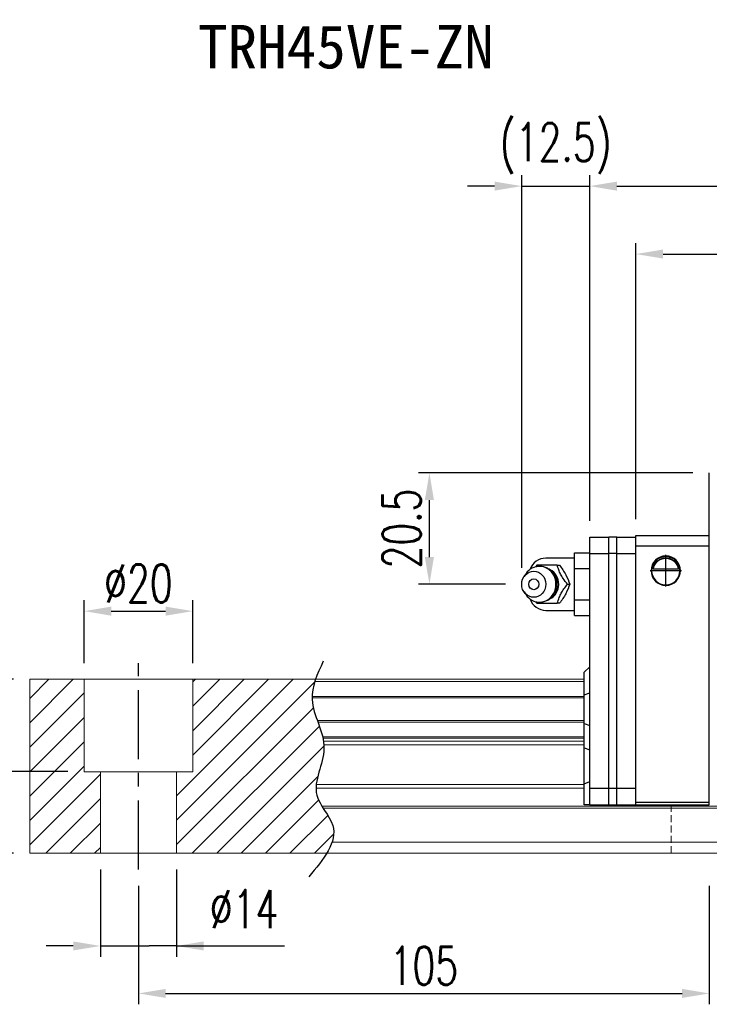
# Model space of a CAD drawing. Header units: millimetres. Extents: x 560 to 1081, y 594 to 775.
# Tile 2 of 50: x 745 to 872, y 594 to 775. Entities that reach past the tile are written whole.
import ezdxf
from ezdxf.enums import TextEntityAlignment as Align

# ---------------------------------------------------------------- set-up
doc = ezdxf.new("R2010")
doc.units = ezdxf.units.MM
doc.header["$PDSIZE"] = -1
for name, pattern in [('CENTER', [10.16, 6.35, -1.27, 1.27, -1.27]), ('DASHED', [0.75, 0.5, -0.25]), ('HIDDEN', [1.905, 1.27, -0.635])]:
    doc.linetypes.add(name, pattern=pattern)
for name, color, linetype in [('2', 7, 'Continuous'), ('CHA', 2, 'Continuous'), ('CL', 1, 'CENTER'), ('DIM', 4, 'Continuous'), ('HID', 2, 'DASHED'), ('OUT', 3, 'Continuous')]:
    doc.layers.add(name, color=color, linetype=linetype)
doc.styles.add('DIM-7', font='SIMPLEX.shx', dxfattribs={"width": 0.7, "bigfont": 'chineset.shx'})
doc.styles.add('T', font='kaiu.ttf')
doc.dimstyles.new('CNS', dxfattribs={"dimtxt": 3.5, "dimasz": 2.5, "dimexe": 1, "dimexo": 1.5, "dimgap": 0.09, "dimtad": 0, "dimdsep": 46, "dimtxsty": 'DIM-7', "dimcen": 0.09, "dimclrd": 1, "dimclre": 1, "dimclrt": 4, "dimadec": 0, "dimazin": 0, "dimtfac": 1, "dimtix": 1, "dimtmove": 2, "dimatfit": 3, "dimfxl": 1, "dimtvp": 0.971429, "dimtolj": 1, "dimarcsym": 0})

# ---------------------------------------------------------------- blocks, each defined once
blk = doc.blocks.new('*D19')
at = {"color": 7, "lineweight": -2, "transparency": 16777216}
for p, q in [((767.05, 615.74), (767.05, 593.91)), ((872.05, 615.74), (872.05, 593.91)), ((772.05, 595.91), (867.05, 595.91))]:
    blk.add_line(p, q, dxfattribs=at)
at = {"color": 7, "transparency": 16777216}
for points in [[(772.05, 596.74), (772.05, 595.08), (767.05, 595.91)], [(867.05, 596.74), (867.05, 595.08), (872.05, 595.91)]]:
    blk.add_solid(points, dxfattribs=at)
at = {"layer": 'DEFPOINTS', "color": 0, "transparency": 16777216}
for p in [(767.05, 618.74), (872.05, 618.74), (872.05, 595.91)]:
    blk.add_point(p, dxfattribs=at)
at = {"color": 7, "transparency": 16777216, "insert": (819.55, 601.01), "char_height": 7, "attachment_point": 5, "style": 'DIM-7'}
blk.add_mtext('\\A1;105', dxfattribs=at)
blk = doc.blocks.new('*D20')
at = {"color": 7, "lineweight": -2, "transparency": 16777216}
for p, q in [((757.05, 656.74), (757.05, 668.29)), ((777.05, 656.74), (777.05, 668.29)), ((762.05, 666.29), (772.05, 666.29))]:
    blk.add_line(p, q, dxfattribs=at)
at = {"color": 7, "transparency": 16777216}
for points in [[(762.05, 667.12), (762.05, 665.45), (757.05, 666.29)], [(772.05, 667.12), (772.05, 665.45), (777.05, 666.29)]]:
    blk.add_solid(points, dxfattribs=at)
at = {"layer": 'DEFPOINTS', "color": 0, "transparency": 16777216}
for p in [(777.05, 666.29), (757.05, 653.74), (777.05, 653.74)]:
    blk.add_point(p, dxfattribs=at)
at = {"color": 7, "transparency": 16777216, "insert": (767.05, 671.39), "char_height": 7, "attachment_point": 5, "style": 'DIM-7'}
blk.add_mtext('\\A1;%%C20', dxfattribs=at)
blk = doc.blocks.new('*D21')
at = {"color": 7, "lineweight": -2, "transparency": 16777216}
for p, q in [((744.05, 653.74), (734.15, 653.74)), ((736.15, 648.74), (736.15, 641.74)), ((754.05, 636.74), (734.15, 636.74))]:
    blk.add_line(p, q, dxfattribs=at)
at = {"color": 7, "transparency": 16777216}
for points in [[(735.32, 648.74), (736.98, 648.74), (736.15, 653.74)], [(735.32, 641.74), (736.98, 641.74), (736.15, 636.74)]]:
    blk.add_solid(points, dxfattribs=at)
at = {"layer": 'DEFPOINTS', "color": 0, "transparency": 16777216}
for p in [(747.05, 653.74), (736.15, 636.74), (757.05, 636.74)]:
    blk.add_point(p, dxfattribs=at)
at = {"color": 7, "transparency": 16777216, "insert": (731.05, 645.24), "char_height": 7, "attachment_point": 5, "rotation": 90, "style": 'DIM-7'}
blk.add_mtext('\\A1;17', dxfattribs=at)
blk = doc.blocks.new('*D18')
at = {"color": 7, "lineweight": -2, "transparency": 16777216}
for p, q in [((744.05, 653.74), (720.19, 653.74)), ((722.19, 648.74), (722.19, 626.74)), ((744.05, 621.74), (720.19, 621.74))]:
    blk.add_line(p, q, dxfattribs=at)
at = {"color": 7, "transparency": 16777216}
for points in [[(721.36, 648.74), (723.02, 648.74), (722.19, 653.74)], [(721.36, 626.74), (723.02, 626.74), (722.19, 621.74)]]:
    blk.add_solid(points, dxfattribs=at)
at = {"layer": 'DEFPOINTS', "color": 0, "transparency": 16777216}
for p in [(747.05, 653.74), (722.19, 621.74), (747.05, 621.74)]:
    blk.add_point(p, dxfattribs=at)
at = {"color": 7, "transparency": 16777216, "insert": (717.09, 637.74), "char_height": 7, "attachment_point": 5, "rotation": 90, "style": 'DIM-7'}
blk.add_mtext('\\A1;32', dxfattribs=at)
blk = doc.blocks.new('*D22')
at = {"layer": 'DEFPOINTS', "color": 0, "transparency": 16777216}
for p in [(1025.55, 732.02), (858.55, 680.24), (1025.55, 680.24)]:
    blk.add_point(p, dxfattribs=at)
at = {"layer": 'DIM', "color": 7, "lineweight": -2, "transparency": 16777216}
for p, q in [((858.55, 683.24), (858.55, 734.02)), ((1025.55, 683.24), (1025.55, 734.02)), ((863.55, 732.02), (1020.55, 732.02))]:
    blk.add_line(p, q, dxfattribs=at)
at = {"layer": 'DIM', "color": 7, "transparency": 16777216}
for points in [[(863.55, 732.86), (863.55, 731.19), (858.55, 732.02)], [(1020.55, 732.86), (1020.55, 731.19), (1025.55, 732.02)]]:
    blk.add_solid(points, dxfattribs=at)
at = {"layer": 'DIM', "color": 7, "transparency": 16777216, "insert": (942.05, 737.12), "char_height": 7, "attachment_point": 5, "style": 'DIM-7'}
blk.add_mtext('\\A1;167', dxfattribs=at)
blk = doc.blocks.new('*D26')
at = {"color": 7, "lineweight": -2, "transparency": 16777216}
for p, q in [((760.05, 618.74), (760.05, 602.65)), ((774.05, 618.74), (774.05, 602.65)), ((755.05, 604.65), (750.05, 604.65)), ((760.05, 604.65), (765.05, 604.65)), ((765.05, 604.65), (769.05, 604.65)), ((774.05, 604.65), (769.05, 604.65)), ((774.05, 604.65), (793.91, 604.65)), ((779.05, 604.65), (784.05, 604.65))]:
    blk.add_line(p, q, dxfattribs=at)
at = {"color": 7, "transparency": 16777216}
for points in [[(755.05, 605.48), (755.05, 603.82), (760.05, 604.65)], [(779.05, 605.48), (779.05, 603.82), (774.05, 604.65)]]:
    blk.add_solid(points, dxfattribs=at)
at = {"layer": 'DEFPOINTS', "color": 0, "transparency": 16777216}
for p in [(760.05, 621.74), (774.05, 621.74), (774.05, 604.65)]:
    blk.add_point(p, dxfattribs=at)
at = {"color": 7, "transparency": 16777216, "insert": (786.48, 611.45), "char_height": 7, "attachment_point": 5, "style": 'DIM-7'}
blk.add_mtext('\\A1;%%C14', dxfattribs=at)
blk = doc.blocks.new('*D97')
at = {"layer": 'DEFPOINTS', "color": 0, "transparency": 16777216}
for p in [(820.57, 691.74), (872.05, 691.74), (837.55, 671.24)]:
    blk.add_point(p, dxfattribs=at)
at = {"layer": 'DIM', "color": 7, "lineweight": -2, "transparency": 16777216}
for p, q in [((869.05, 691.74), (818.57, 691.74)), ((820.57, 676.24), (820.57, 686.74)), ((834.55, 671.24), (818.57, 671.24))]:
    blk.add_line(p, q, dxfattribs=at)
at = {"layer": 'DIM', "color": 7, "transparency": 16777216}
for points in [[(819.73, 686.74), (821.4, 686.74), (820.57, 691.74)], [(819.73, 676.24), (821.4, 676.24), (820.57, 671.24)]]:
    blk.add_solid(points, dxfattribs=at)
at = {"layer": 'DIM', "color": 7, "transparency": 16777216, "insert": (815.47, 681.49), "char_height": 7, "attachment_point": 5, "rotation": 90, "style": 'DIM-7'}
blk.add_mtext('\\A1;20.5', dxfattribs=at)
blk = doc.blocks.new('*D98')
at = {"color": 7, "lineweight": -2, "transparency": 16777216}
for p, q in [((837.55, 674.24), (837.55, 746.53)), ((850.05, 682.89), (850.05, 746.53)), ((832.55, 744.53), (827.55, 744.53)), ((837.55, 744.53), (850.05, 744.53)), ((855.05, 744.53), (860.05, 744.53))]:
    blk.add_line(p, q, dxfattribs=at)
at = {"color": 7, "transparency": 16777216}
for points in [[(832.55, 745.36), (832.55, 743.7), (837.55, 744.53)], [(855.05, 745.36), (855.05, 743.7), (850.05, 744.53)]]:
    blk.add_solid(points, dxfattribs=at)
at = {"layer": 'DEFPOINTS', "color": 0, "transparency": 16777216}
for p in [(850.05, 744.53), (850.05, 679.89), (837.55, 671.24)]:
    blk.add_point(p, dxfattribs=at)
at = {"color": 7, "transparency": 16777216, "insert": (843.8, 751.46), "char_height": 7, "attachment_point": 5, "style": 'DIM-7'}
blk.add_mtext('\\A1;(12.5)', dxfattribs=at)
blk = doc.blocks.new('*D145')
at = {"layer": 'DEFPOINTS', "color": 0, "transparency": 16777216}
for p in [(1034.05, 744.53), (850.05, 679.89), (1034.05, 679.89)]:
    blk.add_point(p, dxfattribs=at)
at = {"layer": 'DIM', "color": 7, "lineweight": -2, "transparency": 16777216}
for p, q in [((850.05, 682.89), (850.05, 746.53)), ((1034.05, 682.89), (1034.05, 746.53)), ((855.05, 744.53), (1029.05, 744.53))]:
    blk.add_line(p, q, dxfattribs=at)
at = {"layer": 'DIM', "color": 7, "transparency": 16777216}
for points in [[(855.05, 745.36), (855.05, 743.7), (850.05, 744.53)], [(1029.05, 745.36), (1029.05, 743.7), (1034.05, 744.53)]]:
    blk.add_solid(points, dxfattribs=at)
at = {"layer": 'DIM', "color": 7, "transparency": 16777216, "insert": (942.05, 749.63), "char_height": 7, "attachment_point": 5, "style": 'DIM-7'}
blk.add_mtext('\\A1;184', dxfattribs=at)

msp = doc.modelspace()

# ---------------------------------------------------------------- hatches: boundary and pattern name
at = {"layer": 'DIM'}
h = msp.add_hatch(dxfattribs=at)
h.set_pattern_fill('ANSI31', color=0, style=0)
h.set_pattern_definition([(45, (443.0995, 480.9535), (-2.245064, 2.245064), [])])
edge = h.paths.add_edge_path()
edge.add_spline(control_points=[(799.949, 646.166), (799.485, 647.467), (799.023, 648.843), (798.98, 650.22), (798.979, 650.305)], knot_values=[7.0410379, 7.0410379, 7.0410379, 7.0410379, 11.0834181, 11.3490412, 11.3490412, 11.3490412, 11.3490412], degree=3, periodic=0)
edge.add_spline(control_points=[(798.979, 650.305), (798.977, 650.403), (798.978, 650.501), (798.981, 650.599)], knot_values=[6.7346274, 6.7346274, 6.7346274, 6.7346274, 7.0410379, 7.0410379, 7.0410379, 7.0410379], degree=3, periodic=0)
edge.add_spline(control_points=[(798.981, 650.599), (799.005, 651.503), (799.195, 652.407), (799.481, 653.311)], knot_values=[3.908874, 3.908874, 3.908874, 3.908874, 6.7346274, 6.7346274, 6.7346274, 6.7346274], degree=3, periodic=0)
edge.add_spline(control_points=[(799.481, 653.311), (799.526, 653.452), (799.573, 653.594), (799.623, 653.735)], knot_values=[3.466366, 3.466366, 3.466366, 3.466366, 3.908874, 3.908874, 3.908874, 3.908874], degree=3, periodic=0)
edge.add_line((799.619, 653.735), (777.048, 653.735))
edge.add_line((777.048, 653.735), (777.048, 636.735))
edge.add_line((777.048, 636.735), (774.048, 636.735))
edge.add_line((774.048, 636.735), (774.048, 621.735))
edge.add_line((774.048, 621.735), (801.69, 621.735))
edge.add_spline(control_points=[(801.69, 621.735), (802.094, 622.406), (802.426, 623.073), (802.651, 623.735)], knot_values=[35.0876755, 35.0876755, 35.0876755, 35.0876755, 37.2888756, 37.2888756, 37.2888756, 37.2888756], degree=3, periodic=0)
edge.add_spline(control_points=[(802.651, 623.735), (803.009, 624.789), (803.191, 626.912), (801.691, 628.961), (801.011, 630.028)], knot_values=[27.949439, 27.949439, 27.949439, 27.949439, 31.4503537, 35.0876755, 35.0876755, 35.0876755, 35.0876755], degree=3, periodic=0)
edge.add_spline(control_points=[(801.011, 630.028), (800.936, 630.146), (800.862, 630.264), (800.79, 630.382)], knot_values=[27.5490533, 27.5490533, 27.5490533, 27.5490533, 27.949439, 27.949439, 27.949439, 27.949439], degree=3, periodic=0)
edge.add_spline(control_points=[(800.79, 630.382), (800.388, 631.04), (799.824, 632.12), (799.711, 633.254), (799.716, 633.693)], knot_values=[23.9494384, 23.9494384, 23.9494384, 23.9494384, 26.1777675, 27.5490533, 27.5490533, 27.5490533, 27.5490533], degree=3, periodic=0)
edge.add_spline(control_points=[(799.716, 633.693), (799.718, 633.927), (799.734, 634.162), (799.761, 634.4)], knot_values=[23.2175338, 23.2175338, 23.2175338, 23.2175338, 23.9494384, 23.9494384, 23.9494384, 23.9494384], degree=3, periodic=0)
edge.add_spline(control_points=[(799.761, 634.4), (800.004, 636.541), (801.249, 639.036), (801.174, 641.452), (801.158, 641.674)], knot_values=[15.9420699, 15.9420699, 15.9420699, 15.9420699, 22.5462419, 23.2175338, 23.2175338, 23.2175338, 23.2175338], degree=3, periodic=0)
edge.add_spline(control_points=[(801.158, 641.674), (801.14, 641.91), (801.111, 642.146), (801.074, 642.381)], knot_values=[15.228195, 15.228195, 15.228195, 15.228195, 15.9420699, 15.9420699, 15.9420699, 15.9420699], degree=3, periodic=0)
edge.add_spline(control_points=[(801.074, 642.381), (801.047, 642.548), (801.015, 642.715), (800.98, 642.882)], knot_values=[14.7203513, 14.7203513, 14.7203513, 14.7203513, 15.228195, 15.228195, 15.228195, 15.228195], degree=3, periodic=0)
edge.add_spline(control_points=[(800.98, 642.882), (800.96, 642.975), (800.939, 643.068), (800.917, 643.16)], knot_values=[14.4372251, 14.4372251, 14.4372251, 14.4372251, 14.7203513, 14.7203513, 14.7203513, 14.7203513], degree=3, periodic=0)
edge.add_spline(control_points=[(800.917, 643.16), (800.7, 644.072), (800.376, 644.974), (800.054, 645.872)], knot_values=[11.6531458, 11.6531458, 11.6531458, 11.6531458, 14.4372251, 14.4372251, 14.4372251, 14.4372251], degree=3, periodic=0)
edge.add_spline(control_points=[(800.054, 645.872), (800.019, 645.97), (799.984, 646.068), (799.949, 646.166)], knot_values=[11.3490412, 11.3490412, 11.3490412, 11.3490412, 11.6531458, 11.6531458, 11.6531458, 11.6531458], degree=3, periodic=0)
edge.add_line((799.949, 646.166), (799.949, 646.166))
h.paths.add_polyline_path([(757.048, 653.735), (747.048, 653.735), (747.048, 621.735), (760.048, 621.735), (760.048, 636.735), (757.048, 636.735)])

# ---------------------------------------------------------------- linework, layer by layer
at = {"linetype": 'Continuous', "lineweight": 15}
for p, q in [((800.79, 630.382), (1081.048, 630.382)), ((801.011, 630.028), (1081.048, 630.028))]:
    msp.add_line(p, q, dxfattribs=at)
at = {"layer": '2', "color": 0, "linetype": 'Continuous'}
for p, q in [((872.048, 630.635), (872.048, 691.735)), ((850.048, 679.885), (853.548, 679.885)), ((850.048, 676.885), (850.048, 679.885)), ((853.548, 630.635), (853.548, 679.885)), ((855.048, 679.885), (853.548, 679.885)), ((855.048, 679.885), (858.548, 679.885)), ((855.048, 676.885), (855.048, 679.885)), ((858.548, 680.235), (872.048, 680.235)), ((858.548, 630.635), (858.548, 680.235)), ((858.548, 678.335), (872.048, 678.335)), ((847.248, 677.009), (850.048, 677.009)), ((847.248, 674.122), (847.248, 677.009)), ((850.048, 630.635), (850.048, 676.885)), ((850.048, 676.885), (853.548, 676.885)), ((855.048, 676.885), (853.548, 676.885)), ((855.048, 630.635), (855.048, 676.885)), ((855.048, 676.885), (858.548, 676.885)), ((847.248, 676.035), (841.965, 676.035)), ((838.345, 673.194), (837.981, 672.66)), ((847.248, 674.122), (850.048, 674.122)), ((847.248, 668.349), (847.248, 674.122)), ((866.357, 674.01), (861.739, 674.01)), ((866.328, 674.035), (861.767, 674.035)), ((837.981, 669.811), (838.345, 669.276)), ((847.248, 665.462), (847.248, 668.349)), ((847.248, 668.349), (850.048, 668.349)), ((841.965, 666.435), (847.248, 666.435)), ((847.248, 665.462), (850.048, 665.462)), ((849.048, 655.035), (850.048, 656.035)), ((849.048, 650.888), (849.048, 655.035)), ((849.048, 650.888), (850.048, 651.252)), ((849.048, 645.583), (849.048, 650.888)), ((849.048, 645.583), (850.048, 645.219)), ((849.048, 641.114), (849.048, 645.583)), ((849.048, 634.524), (849.048, 641.114)), ((849.048, 641.114), (850.048, 640.75)), ((849.048, 634.524), (850.048, 634.938)), ((849.048, 630.635), (849.048, 634.524)), ((853.548, 633.635), (850.048, 633.635)), ((855.048, 633.635), (853.548, 633.635)), ((858.548, 633.635), (855.048, 633.635)), ((872.048, 631.034), (858.548, 631.034)), ((850.048, 630.635), (849.048, 630.635)), ((850.048, 630.635), (853.548, 630.635)), ((853.548, 630.635), (855.048, 630.635)), ((855.048, 630.635), (858.548, 630.635)), ((858.548, 630.635), (872.048, 630.635))]:
    msp.add_line(p, q, dxfattribs=at)
for centre, radius, start, end in [((864.048, 673.735), 2.7, 90, 270), ((864.048, 673.735), 2.6, 90, 270), ((864.048, 673.735), 2.7, 270, 90), ((864.048, 673.735), 2.6, 270, 90), ((841.965, 673.035), 3, 89.99998, 161.42204), ((841.965, 669.435), 3, 198.57796, 270.00002)]:
    msp.add_arc(centre, radius, start, end, dxfattribs=at)
at = {"layer": '2', "color": 0, "linetype": 'Continuous', "extrusion": (0, 0, -1)}
for start, end in [(7.49472, 90), (90, 172.50528)]:
    msp.add_arc((-864.048, 673.735), 2.3, start, end, dxfattribs=at)
at = {"layer": '2', "color": 0, "linetype": 'Continuous'}
for centre, major_axis, start_param, end_param in [((840.798, 671.235), (0, -3.3), 3.1415926, 4.0769035), ((840.798, 671.235), (0, -3.3), 0, 3.1415927), ((841.613, 671.235), (0, -2.962), 0.4233297, 2.6987264), ((840.798, 671.235), (0, -3.3), 5.3479724, 6.2831853)]:
    msp.add_ellipse(centre, major_axis=major_axis, ratio=0.9238797, start_param=start_param, end_param=end_param, dxfattribs=at)
for major_axis in [(0, -2.4), (0, -1)]:
    msp.add_ellipse((839.765, 671.235), major_axis=major_axis, ratio=0.9238797, dxfattribs=at)
for points, knots in [([(861.739, 674.01), (861.766, 674.242), (861.827, 674.47), (861.999, 674.875), (862.111, 675.06), (862.427, 675.461), (862.654, 675.656), (863.074, 675.9), (863.255, 675.979), (863.569, 676.066), (863.691, 676.09), (863.893, 676.111), (863.971, 676.115), (864.048, 676.115)], [0, 0, 0, 0, 0.187135, 0.187135, 0.3722972, 0.3722972, 0.651232, 0.651232, 0.8354912, 0.8354912, 0.9393137, 0.9393137, 1, 1, 1, 1]), ([(864.048, 676.115), (864.174, 676.115), (864.301, 676.104), (864.597, 676.053), (864.76, 676.004), (865.199, 675.821), (865.455, 675.648), (865.847, 675.255), (865.999, 675.048), (866.21, 674.628), (866.283, 674.42), (866.339, 674.14), (866.349, 674.076), (866.357, 674.01)], [0, 0, 0, 0, 0.0998047, 0.0998047, 0.2515472, 0.2515472, 0.5439534, 0.5439534, 0.769985, 0.769985, 0.9482846, 0.9482846, 1, 1, 1, 1]), ([(844.089, 674.735), (843.37, 674.735), (842.602, 674.735), (841.294, 674.735), (840.808, 674.735), (840.355, 674.735)], [0, 0, 0, 0, 0.5, 0.5, 1, 1, 1, 1]), ([(844.098, 671.235), (844.098, 671.486), (844.042, 671.983), (843.785, 672.71), (843.357, 673.368), (842.782, 673.912), (842.097, 674.301), (841.417, 674.506), (840.98, 674.525), (840.798, 674.517)], [0, 0, 0, 0, 0.1424122, 0.2912277, 0.4421098, 0.5939693, 0.7455107, 0.8956214, 1, 1, 1, 1]), ([(845.956, 671.236), (845.69, 671.581), (845.423, 671.936), (845.006, 672.565), (844.846, 672.833), (844.576, 673.361), (844.465, 673.623), (844.262, 674.17), (844.173, 674.455), (844.089, 674.735)], [0, 0, 0, 0, 0.316279, 0.316279, 0.5305075, 0.5305075, 0.7443494, 0.7443494, 1, 1, 1, 1]), ([(844.504, 674.735), (844.916, 674.188), (845.314, 673.603), (845.967, 672.381), (846.199, 671.786), (846.37, 671.236)], [0, 0, 0, 0, 0.5, 0.5, 1, 1, 1, 1]), ([(841.139, 667.958), (841.187, 667.961), (841.482, 667.988), (842.014, 668.14), (842.674, 668.486), (843.236, 668.97), (843.675, 669.564), (843.975, 670.242), (844.085, 670.816), (844.098, 671.149), (844.098, 671.235)], [0, 0, 0, 0, 0.0297339, 0.1848987, 0.3380427, 0.4898314, 0.6411412, 0.7929758, 0.9463445, 1, 1, 1, 1]), ([(844.089, 667.736), (844.193, 668.081), (844.303, 668.436), (844.557, 669.065), (844.683, 669.333), (844.977, 669.861), (845.145, 670.123), (845.525, 670.67), (845.741, 670.955), (845.956, 671.235)], [0, 0, 0, 0, 0.316279, 0.316279, 0.5305075, 0.5305075, 0.7443494, 0.7443494, 1, 1, 1, 1]), ([(846.37, 671.235), (846.2, 670.688), (845.973, 670.103), (845.322, 668.881), (844.919, 668.286), (844.504, 667.736)], [0, 0, 0, 0, 0.5, 0.5, 1, 1, 1, 1]), ([(840.355, 667.735), (840.815, 667.735), (841.308, 667.735), (842.657, 667.735), (843.38, 667.735), (844.089, 667.735)], [0, 0, 0, 0, 0.5, 0.5, 1, 1, 1, 1])]:
    msp.add_open_spline(points, degree=3, knots=knots, dxfattribs=at)
for points, degree in [([(840.355, 674.735), (840.267, 674.621), (840.179, 674.505), (840.091, 674.388)], 3), ([(844.089, 674.735), (844.504, 674.735)], 1), ([(861.767, 674.035), (861.758, 674.027), (861.748, 674.019), (861.739, 674.01)], 3), ([(866.357, 674.01), (866.347, 674.019), (866.338, 674.027), (866.328, 674.035)], 3), ([(845.956, 671.235), (846.371, 671.235)], 1), ([(840.111, 668.057), (840.192, 667.949), (840.274, 667.842), (840.355, 667.736)], 3), ([(840.82, 667.957), (840.877, 667.953), (840.934, 667.952), (840.991, 667.952)], 3), ([(844.504, 667.735), (844.089, 667.735)], 1)]:
    msp.add_open_spline(points, degree=degree, dxfattribs=at)
at = {"layer": 'CL', "color": 0, "ltscale": 2}
msp.add_line((767.048, 618.735), (767.048, 656.735), dxfattribs=at)
at = {"layer": 'DIM', "color": 0}
for p, q in [((864.048, 670.846), (864.048, 676.625)), ((866.937, 673.735), (861.158, 673.735))]:
    msp.add_line(p, q, dxfattribs=at)
msp.add_open_spline([(801.038, 657.063), (799.953, 654.725), (797.488, 649.408), (803.202, 641.326), (797.773, 632.923), (805.32, 625.729), (801.063, 620.586), (798.403, 617.371)], degree=3, knots=[0, 0, 0, 0, 7.306661, 16.6133617, 25.3207242, 31.5867608, 42.0326146, 42.0326146, 42.0326146, 42.0326146], dxfattribs=at)
at = {"layer": 'HID', "color": 0, "linetype": 'HIDDEN', "lineweight": 0}
msp.add_line((865.048, 621.735), (865.048, 630.635), dxfattribs=at)
at = {"layer": 'OUT', "color": 0, "linetype": 'Continuous', "lineweight": 15}
for p, q in [((747.048, 653.735), (849.048, 653.735)), ((747.048, 653.311), (747.048, 653.735)), ((747.048, 650.599), (747.048, 653.311)), ((757.048, 636.735), (757.048, 653.735)), ((777.048, 636.735), (777.048, 653.735)), ((799.481, 653.311), (849.048, 653.311)), ((747.048, 650.305), (747.048, 650.599)), ((747.048, 646.166), (747.048, 650.305)), ((798.979, 650.305), (849.048, 650.305)), ((798.981, 650.599), (849.048, 650.599)), ((747.048, 645.872), (747.048, 646.166)), ((747.048, 643.16), (747.048, 645.872)), ((799.949, 646.166), (849.048, 646.166)), ((800.054, 645.872), (849.048, 645.872)), ((747.048, 642.882), (747.048, 643.16)), ((747.048, 642.381), (747.048, 642.882)), ((747.048, 641.674), (747.048, 642.381)), ((747.048, 634.4), (747.048, 641.674)), ((800.917, 643.16), (849.048, 643.16)), ((800.98, 642.882), (849.048, 642.882)), ((801.074, 642.381), (849.048, 642.381)), ((801.158, 641.674), (849.048, 641.674)), ((757.048, 636.735), (777.048, 636.735)), ((760.048, 621.735), (760.048, 636.735)), ((774.048, 621.735), (774.048, 636.735)), ((747.048, 633.693), (747.048, 634.4)), ((747.048, 630.382), (747.048, 633.693)), ((799.716, 633.693), (849.048, 633.693)), ((799.761, 634.4), (849.048, 634.4)), ((747.048, 630.028), (747.048, 630.382)), ((747.048, 623.735), (747.048, 630.028)), ((747.048, 621.735), (747.048, 623.735)), ((802.651, 623.735), (1081.048, 623.735)), ((747.048, 621.735), (1081.048, 621.735))]:
    msp.add_line(p, q, dxfattribs=at)

# ---------------------------------------------------------------- texts
at = {"layer": 'CHA', "color": 7, "style": 'T'}
msp.add_text('TRH45VE-ZN', height=8, dxfattribs=at).set_placement((805.2, 770.131), align=Align.MIDDLE)

# ---------------------------------------------------------------- dimensions: what is measured, and where the dimension line sits
at = {"color": 0}
for base, p1, p2, text, override, picture, middle in [((850.048, 744.531), (837.548, 671.235), (850.048, 679.885), '(<>)', {"dimscale": 2, "dimgap": 0.8, "dimtad": 1, "dimclrd": 7, "dimclre": 7, "dimclrt": 7, "dimadec": 2, "dimazin": 2, "dimtmove": 1}, '*D98', (843.798, 751.464)), ((777.048, 666.286), (757.048, 653.735), (777.048, 653.735), '%%C<>', {"dimscale": 2, "dimgap": 0.8, "dimtad": 1, "dimclrd": 7, "dimclre": 7, "dimclrt": 7, "dimtmove": 1}, '*D20', (767.048, 671.386))]:
    dim = msp.add_linear_dim(base=base, p1=p1, p2=p2, text=text, dimstyle='CNS', override=override, dxfattribs=at)
    dim.commit()
    dim.dimension.update_dxf_attribs({"geometry": picture, "text_midpoint": middle})
for base, p2, picture, middle in [((722.19, 621.735), (747.048, 621.735), '*D18', (717.09, 637.735)), ((736.15, 636.735), (757.048, 636.735), '*D21', (731.05, 645.235))]:
    dim = msp.add_linear_dim(base=base, p1=(747.048, 653.735), p2=p2, angle=90, dimstyle='CNS', override={"dimscale": 2, "dimgap": 0.8, "dimtad": 1, "dimclrd": 7, "dimclre": 7, "dimclrt": 7, "dimtmove": 1}, dxfattribs=at)
    dim.commit()
    dim.dimension.update_dxf_attribs({"geometry": picture, "text_midpoint": middle})
dim = msp.add_linear_dim(base=(774.048, 604.652), p1=(760.048, 621.735), p2=(774.048, 621.735), angle=180, text='%%C<>', dimstyle='CNS', override={"dimscale": 2, "dimgap": 0.8, "dimclrd": 7, "dimclre": 7, "dimclrt": 7, "dimtmove": 0}, dxfattribs=at)
dim.commit()
dim.dimension.update_dxf_attribs({"geometry": '*D26', "text_midpoint": (786.481, 604.652), "dimtype": 160})
dim = msp.add_linear_dim(base=(872.048, 595.909), p1=(767.048, 618.735), p2=(872.048, 618.735), dimstyle='CNS', override={"dimscale": 2, "dimgap": 0.8, "dimtad": 1, "dimclrd": 7, "dimclre": 7, "dimclrt": 7, "dimtmove": 1}, dxfattribs=at)
dim.commit()
dim.dimension.update_dxf_attribs({"geometry": '*D19', "text_midpoint": (819.548, 601.009)})
at = {"layer": 'DIM', "color": 0}
for base, p1, p2, angle, picture, middle in [((1034.048, 744.531), (850.048, 679.885), (1034.048, 679.885), 180, '*D145', (942.048, 749.631)), ((820.567, 691.735), (837.548, 671.235), (872.048, 691.735), 90, '*D97', (815.467, 681.485))]:
    dim = msp.add_linear_dim(base=base, p1=p1, p2=p2, angle=angle, dimstyle='CNS', override={"dimscale": 2, "dimgap": 0.8, "dimtad": 1, "dimclrd": 7, "dimclre": 7, "dimclrt": 7, "dimtmove": 1}, dxfattribs=at)
    dim.commit()
    dim.dimension.update_dxf_attribs({"geometry": picture, "text_midpoint": middle})
dim = msp.add_linear_dim(base=(1025.548, 732.024), p1=(858.548, 680.235), p2=(1025.548, 680.235), dimstyle='CNS', override={"dimscale": 2, "dimgap": 0.8, "dimtad": 1, "dimclrd": 7, "dimclre": 7, "dimclrt": 7, "dimtmove": 1}, dxfattribs=at)
dim.commit()
dim.dimension.update_dxf_attribs({"geometry": '*D22', "text_midpoint": (942.048, 737.124)})

doc.saveas('drawing.dxf')
